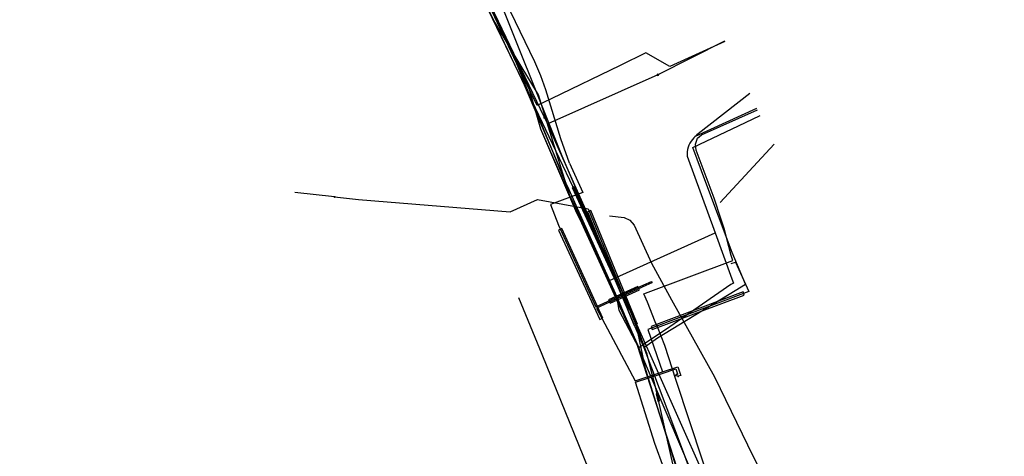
# Model space of a CAD drawing. Header units: metres. Extents: x 110434 to 154968, y 389493 to 3894488.
# Tile 6 of 10: x 111094 to 111204, y 426696 to 426744. Entities that reach past the tile are written whole.
import ezdxf
from ezdxf.lldxf.tags import DXFTag

# ---------------------------------------------------------------- set-up
doc = ezdxf.new("R2010")
doc.units = ezdxf.units.M
doc.header["$LTSCALE"] = 0.5
for name, color, linetype in [('B-WE-KL-DATA_BT NEDERLAND NV-G', 90, 'KL-DATA-N'), ('B-WE-KL-DATA_DUCT_ZIGGO BV-G', 90, 'Continuous'), ('B-WE-KL-DATA_EUROFIBER NEDERLAND BV-G', 90, 'KL-DATA-N'), ('B-WE-KL-DATA_GEBROEDERS VAN DER DONK BV SBD-G', 90, 'KL-DATA-N'), ('B-WE-KL-DATA_HULPSTUK_KPN BV-S', 90, 'Continuous'), ('B-WE-KL-DATA_KABELBED_KPN BV-G', 90, 'Continuous'), ('B-WE-KL-DATA_KABELBED_ZIGGO BV-G', 90, 'Continuous'), ('B-WE-KL-DATA_MANTELBUIS_PVC_1.1_KPN BV-G', 90, 'Continuous'), ('B-WE-KL-DATA_MANTELBUIS_PVC_1_KPN BV-G', 90, 'Continuous'), ('B-WE-KL-DATA_MANTELBUIS_ZIGGO BV-G', 90, 'Continuous'), ('B-WE-KL-ET_LS_400 V_STEDIN BV NETBEHEER BV-G', 190, 'KL-LS-N'), ('B-WE-KL-ET_LS_HULPSTUK_STEDIN BV NETBEHEER BV-S', 190, 'Continuous'), ('B-WE-KL-ET_LS_MANTELBUIS_PVC_160_STEDIN BV NETBEHEER BV-G', 190, 'Continuous'), ('B-WE-KL-ET_LS_MANTELBUIS_PVC_STEDIN BV NETBEHEER BV-G', 190, 'Continuous'), ('B-WE-KL-ET_LS_MANTELBUIS_STEDIN BV NETBEHEER BV-G', 190, 'Continuous'), ('B-WE-KL-ET_MS_13 KV_STEDIN BV NETBEHEER BV-G', 130, 'KL-MS-N'), ('B-WE-KL-ET_MS_HULPSTUK_STEDIN BV NETBEHEER BV-S', 130, 'Continuous'), ('B-WE-KL-ET_MS_MANTELBUIS_PVC_160_STEDIN BV NETBEHEER BV-G', 130, 'Continuous'), ('B-WE-KL-ET_MS_MANTELBUIS_PVC_STEDIN BV NETBEHEER BV-G', 130, 'Continuous'), ('B-WE-KL-ET_MS_MANTELBUIS_STEDIN BV NETBEHEER BV-G', 130, 'Continuous'), ('B-WE-KL-GAS_LD_MANTELBUIS_PVC_200_STEDIN BV NETBEHEER BV-G', 50, 'Continuous'), ('B-WE-KL-GAS_LD_PVC_160_0.1 BAR_STEDIN BV NETBEHEER BV-G', 50, 'KL-GAS-LD-N'), ('B-WE-KL-GAS_LD_PVC_200_0.1 BAR_STEDIN BV NETBEHEER BV-G', 50, 'KL-GAS-LD-N'), ('B-WE-KL-WATER_HULPSTUK_OASEN NV-S', 170, 'Continuous'), ('B-WE-KL-WATER_PVC_160_OASEN NV-G', 170, 'KL-WATER-N'), ('B-WE-KL-WATER_PVC_200_OASEN NV-G', 170, 'KL-WATER-N')]:
    doc.layers.add(name, color=color, linetype=linetype)
doc.styles.add('NLCS-ISO', font='NLCS-ISO.ttf')
doc.styles.get("Standard").update_dxf_attribs({"font": 'isocp.shx', "height": 2.5})
tags = doc.linetypes.add('KL-DATA-N', pattern='A,4,-1,[101,NLCS.SHX,S=0.5,R=0,X=0,Y=0],-1,4,-1,["D",Standard,S=1,R=0,X=-0.25,Y=-0.5],-1.5', length=12.5).pattern_tags.tags
tags[18] = DXFTag(74, 10)
tags = doc.linetypes.add('KL-GAS-LD-N', pattern='A,4,-1,[69,NLCS.SHX,S=0.5,R=0,X=0,Y=0],-1,4,-1,["L",Standard,S=1,R=0,X=0.25,Y=-0.5],-2', length=13).pattern_tags.tags
tags[18] = DXFTag(74, 10)
tags = doc.linetypes.add('KL-LS-N', pattern='A,4,-1,[103,NLCS.SHX,S=0.75,R=0,X=0,Y=0],-1,4,-1,["L",Standard,S=1,R=0,X=0,Y=-0.5],-2', length=13).pattern_tags.tags
tags[18] = DXFTag(74, 10)
tags = doc.linetypes.add('KL-MS-N', pattern='A,4,-1,[103,NLCS.SHX,S=0.75,R=0,X=0,Y=0],-1,4,-1,["M",Standard,S=1,R=0,X=0,Y=-0.5],-2', length=13).pattern_tags.tags
tags[18] = DXFTag(74, 10)
doc.linetypes.add('KL-WATER-N', pattern='A,7,-0.5,[168,NLCS.SHX,S=0.75,R=0,X=0.75,Y=0],-2', length=9.5)

# ---------------------------------------------------------------- blocks, each defined once
blk = doc.blocks.new('SKL-WTB_HULP_MOF-SO')
at = {"linetype": 'ByBlock', "lineweight": 18}
h = blk.add_hatch(color=0, dxfattribs=at)
h.dxf.hatch_style = 1
h.paths.add_polyline_path([(-0.5625, 0, 1), (0.5625, 0, 1)])
at = {"color": 0, "linetype": 'ByBlock', "lineweight": 18}
blk.add_circle((0, 0), 0.5625, dxfattribs=at)
at = {"color": 0, "linetype": 'ByBlock', "lineweight": 18, "style": 'NLCS-ISO', "flags": 1}
for tag, p in [('TYPE', (1.5, 0)), ('OMSCHRIJVING', (1.5, -3)), ('LABEL', (1.5, -1.5))]:
    blk.add_attdef(tag, p, '', height=1, dxfattribs=at)
blk = doc.blocks.new('SKL-WTB_HULP_AFSLUITER-SO')
at = {"color": 0, "linetype": 'ByBlock', "lineweight": 18}
blk.add_lwpolyline([(0, 0.8), (0, -0.8)], dxfattribs=at)
blk.add_circle((0, 0), 1, dxfattribs=at)
at = {"color": 0, "linetype": 'ByBlock', "lineweight": 18, "style": 'NLCS-ISO', "flags": 1}
for tag, p in [('TYPE', (1.5, 0)), ('LABEL', (1.5, -1.5)), ('OMSCHRIJVING', (1.5, -3))]:
    blk.add_attdef(tag, p, '', height=1, dxfattribs=at)
blk = doc.blocks.new('SKL-WTB_HULP_OVERIG-SO')
at = {"color": 0, "linetype": 'ByBlock', "lineweight": 18}
for points in [[(-0.1, 0.1), (0.1, -0.1)], [(0.1, 0.1), (-0.1, -0.1)]]:
    blk.add_lwpolyline(points, dxfattribs=at)
at = {"color": 0, "linetype": 'ByBlock', "lineweight": 18, "style": 'NLCS-ISO', "flags": 1}
for tag, p in [('TYPE', (1.5, 0)), ('LABEL', (1.5, -1.5)), ('OMSCHRIJVING', (1.5, -3))]:
    blk.add_attdef(tag, p, '', height=1, dxfattribs=at)

msp = doc.modelspace()

# ---------------------------------------------------------------- linework, layer by layer
at = {"layer": 'B-WE-KL-DATA_BT NEDERLAND NV-G', "flags": 128}
for points in [[(111111.76, 426797.76), (111113.62, 426797.67), (111115.11, 426797.07), (111123.48, 426790.51), (111127.19, 426785.97), (111131.94, 426777.31), (111139.62, 426760.82), (111150.68, 426737.04), (111152.07, 426732.25), (111156.46, 426722.13), (111158.97, 426716.68), (111162.9, 426708.07), (111166.84, 426695.79), (111167.67, 426693.31), (111170.67, 426686.85), (111170.09, 426685.27), (111172.34, 426680.54), (111176.69, 426670.99), (111177.38, 426669.77), (111178.95, 426667.26), (111183.89, 426659.32), (111184.61, 426658.16), (111185.03, 426657.38), (111189.96, 426646.64), (111193.91, 426638.13), (111196.44, 426632.73), (111198.71, 426627.88), (111200.18, 426625.08), (111202.89, 426620.73), (111204.69, 426618.11), (111206.83, 426615.47), (111208.25, 426613.97), (111210.87, 426611.29), (111213.91, 426608.52), (111221.04, 426602.79), (111234.63, 426592.19)], [(111111.76, 426797.76), (111113.62, 426797.67), (111115.11, 426797.07), (111123.48, 426790.51), (111127.19, 426785.97), (111131.95, 426777.31), (111139.62, 426760.82), (111150.68, 426737.04), (111152.07, 426732.25), (111156.46, 426722.13), (111158.97, 426716.68), (111162.9, 426708.07), (111166.84, 426695.79), (111167.67, 426693.31), (111170.67, 426686.85), (111170.09, 426685.27), (111172.34, 426680.54), (111176.69, 426670.99), (111177.38, 426669.77), (111178.95, 426667.26), (111183.89, 426659.32), (111184.61, 426658.16), (111185.03, 426657.38), (111189.96, 426646.64), (111193.91, 426638.13), (111196.44, 426632.73), (111198.71, 426627.88), (111200.18, 426625.08), (111202.89, 426620.73), (111204.69, 426618.11), (111206.83, 426615.47), (111208.25, 426613.97), (111210.87, 426611.29), (111213.91, 426608.52), (111221.04, 426602.79), (111234.63, 426592.19), (111246.1, 426583.5), (111252.3, 426579.6), (111258.8, 426575.8), (111262.4, 426573.4), (111275.1, 426563.2), (111283.8, 426556.1), (111296, 426546.3), (111301.3, 426541.8), (111304.1, 426538.6), (111307.8, 426535.3), (111312.3, 426533), (111332.6, 426517), (111353.9, 426491.7), (111353.8, 426489.8), (111354.2, 426489.1), (111355.3, 426489.3), (111382.2, 426520), (111383.7, 426521.3), (111391.12, 426530.65)]]:
    msp.add_lwpolyline(points, dxfattribs=at)
at = {"layer": 'B-WE-KL-DATA_DUCT_ZIGGO BV-G', "flags": 128}
for points in [[(111153.28, 426735.62), (111151.72, 426734.86), (111149.1, 426740.22), (111144.5, 426750), (111131.85, 426777.19), (111128.57, 426782.67), (111127.02, 426785.95), (111126.31, 426787.04), (111124.96, 426788.7), (111124, 426789.77), (111121.67, 426792.03), (111118.59, 426794.57), (111117.3, 426795.49), (111115.54, 426796.57), (111113.75, 426797.5), (111110.93, 426798.54), (111110.09, 426798.73), (111099.11, 426799.94), (111092.97, 426800.94)], [(111172.69, 426742.02), (111166.54, 426739.21), (111163.88, 426740.76), (111160.98, 426739.35)], [(111160.98, 426739.35), (111153.28, 426735.62)], [(111160.98, 426739.35), (111153.28, 426735.62)]]:
    msp.add_lwpolyline(points, dxfattribs=at)
at = {"layer": 'B-WE-KL-DATA_EUROFIBER NEDERLAND BV-G', "flags": 128}
for points in [[(110600.04, 426851.72), (110600.8, 426853.9), (110601, 426854.3), (110601.2, 426854.6), (110601.4, 426855), (110601.7, 426855.3), (110601.9, 426855.6), (110602.2, 426855.9), (110602.5, 426856.3), (110602.7, 426856.5), (110603, 426856.8), (110603.3, 426857.1), (110603.6, 426857.4), (110604, 426857.6), (110604.3, 426857.9), (110604.6, 426858.1), (110605, 426858.3), (110605.3, 426858.5), (110605.7, 426858.7), (110606.1, 426858.9), (110606.4, 426859.1), (110606.8, 426859.2), (110607.2, 426859.4), (110607.6, 426859.5), (110608, 426859.6), (110608.4, 426859.7), (110608.8, 426859.8), (110609.2, 426859.9), (110609.6, 426860), (110610, 426860.1), (110610.5, 426860.1), (110610.9, 426860.2), (110611.3, 426860.2), (110611.7, 426860.3), (110612.2, 426860.3), (110612.6, 426860.3), (110613, 426860.2), (110613.4, 426860.2), (110613.9, 426860.2), (110614.3, 426860.1), (110614.7, 426860), (110615.1, 426859.9), (110615.5, 426859.8), (110615.9, 426859.7), (110616.3, 426859.6), (110616.7, 426859.4), (110617.1, 426859.3), (110617.5, 426859.1), (110617.9, 426858.9), (110618.3, 426858.7), (110618.6, 426858.5), (110641.9, 426842.5), (110660.8, 426827.9), (110664.7, 426824.8), (110666.9, 426822.6), (110705.8, 426791.2), (110706.8, 426790.3), (110707.8, 426789.4), (110708.8, 426788.6), (110709.8, 426787.7), (110710.8, 426786.9), (110711.9, 426786.1), (110713, 426785.3), (110714.1, 426784.5), (110715.2, 426783.8), (110716.3, 426783.1), (110717.5, 426782.4), (110718.6, 426781.7), (110719.8, 426781.1), (110721, 426780.5), (110722.2, 426779.9), (110723.4, 426779.3), (110724.6, 426778.8), (110725.8, 426778.3), (110727.1, 426777.8), (110728.3, 426777.3), (110729.6, 426776.9), (110730.9, 426776.4), (110732.1, 426776.1), (110733.4, 426775.7), (110734.7, 426775.4), (110736, 426775.1), (110737.3, 426774.8), (110738.6, 426774.5), (110739.9, 426774.3), (110772.7, 426770.8), (110922.9, 426753.3), (110940.7, 426762.4), (110961.5, 426806.2), (110975.7, 426812.8), (111108.93, 426798.94), (111110.65, 426798.45), (111112.07, 426798.25), (111115.11, 426797.07), (111123.48, 426790.51), (111127.19, 426785.97), (111131.94, 426777.31), (111139.62, 426760.82), (111150.68, 426737.04), (111152.07, 426732.25), (111156.46, 426722.13), (111158.97, 426716.68), (111162.9, 426708.1), (111167.67, 426693.31), (111170.67, 426686.85), (111170.09, 426685.27), (111172.34, 426680.54), (111176.69, 426670.99), (111177.37, 426669.78), (111179.87, 426665.77), (111183.89, 426659.32), (111184.61, 426658.16), (111185.03, 426657.38), (111189.96, 426646.64), (111193.9, 426638.15), (111196.44, 426632.73), (111198.71, 426627.88), (111200.18, 426625.08), (111202.89, 426620.73), (111204.7, 426618.1), (111206.83, 426615.47), (111210.87, 426611.29), (111213.91, 426608.52), (111221.04, 426602.79), (111234.63, 426592.19)], [(110600.04, 426851.72), (110600.8, 426853.9), (110601.4, 426855), (110602.5, 426856.3), (110603.6, 426857.4), (110604, 426857.6), (110604.3, 426857.9), (110606.4, 426859.1), (110606.8, 426859.2), (110607.2, 426859.4), (110610, 426860.1), (110610.5, 426860.1), (110610.9, 426860.2), (110611.3, 426860.2), (110611.7, 426860.3), (110612.6, 426860.3), (110613, 426860.2), (110613.9, 426860.2), (110616.3, 426859.6), (110616.7, 426859.4), (110617.1, 426859.3), (110618.3, 426858.7), (110641.9, 426842.5), (110660.8, 426827.9), (110664.7, 426824.8), (110666.9, 426822.6), (110705.8, 426791.2), (110709.8, 426787.7), (110714.1, 426784.5), (110718.6, 426781.7), (110723.4, 426779.3), (110728.3, 426777.3), (110730.9, 426776.4), (110733.4, 426775.7), (110739.9, 426774.3), (110772.7, 426770.8), (110922.9, 426753.3), (110940.7, 426762.4), (110956.1, 426796.4), (110967.9, 426811), (110995.62, 426811.29), (111071.45, 426803.34), (111108.93, 426798.94), (111110.65, 426798.45), (111112.07, 426798.25), (111115.11, 426797.07), (111123.48, 426790.51), (111127.2, 426786), (111131.94, 426777.31), (111139.62, 426760.82), (111150.68, 426737.04), (111152.07, 426732.25), (111156.46, 426722.13), (111162.9, 426708.1), (111167.67, 426693.31), (111170.67, 426686.85), (111170.09, 426685.27), (111172.34, 426680.54), (111176.69, 426670.99), (111177.37, 426669.78), (111179.87, 426665.77), (111184.61, 426658.16), (111185.03, 426657.38), (111193.9, 426638.15), (111196.44, 426632.73), (111198.71, 426627.88), (111200.18, 426625.08), (111202.89, 426620.73), (111204.69, 426618.11), (111206.83, 426615.47), (111210.87, 426611.29), (111213.91, 426608.52), (111221.04, 426602.79), (111234.63, 426592.19)], [(110600.04, 426851.72), (110600.8, 426853.9), (110601, 426854.3), (110601.2, 426854.6), (110601.4, 426855), (110601.7, 426855.3), (110601.9, 426855.6), (110602.2, 426855.9), (110602.5, 426856.3), (110602.7, 426856.5), (110603, 426856.8), (110603.3, 426857.1), (110603.6, 426857.4), (110604, 426857.6), (110604.3, 426857.9), (110604.6, 426858.1), (110605, 426858.3), (110605.3, 426858.5), (110605.7, 426858.7), (110606.1, 426858.9), (110606.4, 426859.1), (110606.8, 426859.2), (110607.2, 426859.4), (110607.6, 426859.5), (110608, 426859.6), (110608.4, 426859.7), (110608.8, 426859.8), (110609.2, 426859.9), (110609.6, 426860), (110610, 426860.1), (110610.5, 426860.1), (110610.9, 426860.2), (110611.3, 426860.2), (110611.7, 426860.3), (110612.2, 426860.3), (110612.6, 426860.3), (110613, 426860.2), (110613.4, 426860.2), (110613.9, 426860.2), (110614.3, 426860.1), (110614.7, 426860), (110615.1, 426859.9), (110615.5, 426859.8), (110615.9, 426859.7), (110616.3, 426859.6), (110616.7, 426859.4), (110617.1, 426859.3), (110617.5, 426859.1), (110617.9, 426858.9), (110618.3, 426858.7), (110618.6, 426858.5), (110641.9, 426842.5), (110660.8, 426827.9), (110664.7, 426824.8), (110666.9, 426822.6), (110705.8, 426791.2), (110706.8, 426790.3), (110707.8, 426789.4), (110708.8, 426788.6), (110709.8, 426787.7), (110710.8, 426786.9), (110711.9, 426786.1), (110713, 426785.3), (110714.1, 426784.5), (110715.2, 426783.8), (110716.3, 426783.1), (110717.5, 426782.4), (110718.6, 426781.7), (110719.8, 426781.1), (110721, 426780.5), (110722.2, 426779.9), (110723.4, 426779.3), (110724.6, 426778.8), (110725.8, 426778.3), (110727.1, 426777.8), (110728.3, 426777.3), (110729.6, 426776.9), (110730.9, 426776.4), (110732.1, 426776.1), (110733.4, 426775.7), (110734.7, 426775.4), (110736, 426775.1), (110737.3, 426774.8), (110738.6, 426774.5), (110739.9, 426774.3), (110772.7, 426770.8), (110922.9, 426753.3), (110940.7, 426762.4), (110961.5, 426806.2), (110975.7, 426812.8), (111108.93, 426798.94), (111110.65, 426798.45), (111112.07, 426798.25), (111115.11, 426797.07), (111123.48, 426790.51), (111127.19, 426785.97), (111131.94, 426777.31), (111139.62, 426760.82), (111150.68, 426737.04), (111152.07, 426732.25), (111156.46, 426722.13), (111158.97, 426716.68), (111162.9, 426708.1), (111167.67, 426693.31), (111170.67, 426686.85), (111170.09, 426685.27), (111172.34, 426680.54), (111176.69, 426670.99), (111177.37, 426669.78), (111179.87, 426665.77), (111183.89, 426659.32), (111184.61, 426658.16), (111185.03, 426657.38), (111189.96, 426646.64), (111193.9, 426638.15), (111196.44, 426632.73), (111198.71, 426627.88), (111200.18, 426625.08), (111202.89, 426620.73), (111204.7, 426618.1), (111206.83, 426615.47), (111210.87, 426611.29), (111213.91, 426608.52), (111221.04, 426602.79), (111234.63, 426592.19)], [(111110.65, 426798.45), (111112.07, 426798.25), (111115.11, 426797.07), (111123.48, 426790.51), (111127.19, 426785.97), (111131.94, 426777.31), (111150.68, 426737.04), (111152.07, 426732.25), (111156.46, 426722.13), (111162.9, 426708.1), (111167.67, 426693.31), (111170.67, 426686.85), (111170.09, 426685.27), (111172.34, 426680.54), (111176.69, 426670.99), (111177.37, 426669.78), (111185.03, 426657.38), (111198.71, 426627.88), (111200.18, 426625.08), (111202.89, 426620.73), (111204.69, 426618.11), (111206.83, 426615.47), (111210.87, 426611.29), (111213.91, 426608.52), (111221.04, 426602.79), (111234.63, 426592.19)], [(111110.65, 426798.45), (111112.07, 426798.25), (111115.11, 426797.07), (111123.48, 426790.51), (111127.19, 426785.97), (111131.94, 426777.31), (111139.62, 426760.82), (111150.68, 426737.04), (111152.07, 426732.25), (111156.46, 426722.13), (111158.97, 426716.68), (111162.9, 426708.1), (111167.67, 426693.31), (111170.67, 426686.85), (111170.09, 426685.27), (111172.34, 426680.54), (111176.69, 426670.99), (111177.37, 426669.78), (111179.87, 426665.77), (111183.89, 426659.32), (111184.61, 426658.16), (111185.03, 426657.38), (111189.96, 426646.64), (111193.9, 426638.15), (111196.44, 426632.73), (111198.71, 426627.88), (111200.18, 426625.08), (111202.89, 426620.73), (111204.69, 426618.11), (111206.83, 426615.47), (111210.87, 426611.29), (111213.91, 426608.52), (111221.04, 426602.79), (111234.63, 426592.19)]]:
    msp.add_lwpolyline(points, dxfattribs=at)
at = {"layer": 'B-WE-KL-DATA_GEBROEDERS VAN DER DONK BV SBD-G', "flags": 128}
msp.add_lwpolyline([(110600.03, 426851.74), (110600.78, 426853.92), (110600.98, 426854.29), (110601.2, 426854.63), (110601.43, 426854.97), (110601.91, 426855.63), (110602.46, 426856.25), (110602.74, 426856.55), (110603.02, 426856.83), (110603.65, 426857.37), (110603.96, 426857.62), (110604.29, 426857.86), (110604.63, 426858.09), (110604.97, 426858.31), (110605.33, 426858.51), (110605.69, 426858.71), (110606.06, 426858.89), (110606.43, 426859.05), (110606.82, 426859.21), (110607.19, 426859.35), (110607.58, 426859.48), (110607.97, 426859.58), (110608.37, 426859.69), (110608.78, 426859.78), (110609.22, 426859.89), (110609.63, 426859.99), (110610.05, 426860.07), (110610.47, 426860.13), (110610.9, 426860.19), (110611.32, 426860.23), (110611.74, 426860.25), (110612.16, 426860.26), (110612.59, 426860.26), (110613.01, 426860.24), (110613.44, 426860.2), (110613.87, 426860.15), (110614.29, 426860.1), (110614.7, 426860.02), (110615.54, 426859.82), (110616.35, 426859.57), (110617.15, 426859.26), (110617.53, 426859.09), (110617.91, 426858.9), (110618.29, 426858.7), (110618.64, 426858.5), (110641.87, 426842.52), (110660.84, 426827.9), (110664.73, 426824.76), (110666.87, 426822.64), (110705.79, 426791.25), (110707.99, 426789.23), (110713.63, 426784.85), (110719.72, 426781.12), (110726.2, 426778.1), (110732.97, 426775.82), (110739.95, 426774.31), (110772.71, 426770.85), (110777.69, 426770.31), (110827.02, 426765.11), (110916.51, 426755.59), (110922.91, 426753.22), (110940.73, 426762.41), (110940.65, 426767.63), (110952.2, 426790.37), (110956.1, 426796.37), (110959.39, 426803.18), (110960.26, 426804.55), (110962.83, 426807.52), (110965.94, 426809.91), (110969.47, 426811.61), (110973.28, 426812.57), (110977.19, 426812.74), (110992.04, 426811.86), (111041.79, 426806.62), (111091.51, 426801.39), (111098.94, 426800.08), (111110.85, 426798.73), (111115.11, 426797.07), (111123.48, 426790.51), (111127.19, 426785.97), (111131.95, 426777.31), (111150.68, 426737.04), (111152.07, 426732.25), (111156.12, 426722.87), (111156.46, 426722.13), (111159, 426716.69), (111161.16, 426711.91), (111162.9, 426708.07), (111166.84, 426695.79), (111167.67, 426693.31), (111170.67, 426686.85), (111170.09, 426685.27), (111172.34, 426680.54), (111176.69, 426670.99), (111177.38, 426669.77), (111178.95, 426667.26), (111183.89, 426659.32), (111184.61, 426658.16), (111185.03, 426657.38), (111189.96, 426646.64), (111193.91, 426638.13), (111196.44, 426632.73), (111198.71, 426627.88), (111199.73, 426625.93), (111200.61, 426622.69)], dxfattribs=at)
at = {"layer": 'B-WE-KL-DATA_KABELBED_KPN BV-G', "flags": 128}
for points in [[(111126.54, 426786.59), (111126.56, 426786.57), (111126.64, 426786.47), (111127.49, 426784.93), (111130.2, 426779.89), (111144.68, 426748.77), (111144.68, 426748.77), (111150.14, 426737.44), (111153.86, 426728.71), (111154.93, 426726.18), (111154.93, 426726.18), (111155.11, 426725.79)], [(111160.64, 426713.41), (111160.59, 426713.51), (111160.59, 426713.51), (111160.59, 426713.51), (111159.82, 426715.19), (111159.77, 426715.28), (111155.86, 426723.77), (111155.34, 426724.87), (111155.05, 426725.79), (111154.93, 426726.18), (111154.93, 426726.18), (111151.85, 426736.05), (111148.72, 426741.24), (111146.84, 426744.35), (111144.68, 426748.77)], [(111155.05, 426725.79), (111153.86, 426728.71), (111148.72, 426741.24)], [(111175.49, 426736.2), (111169.71, 426731.68), (111169.57, 426731.58), (111169.44, 426731.47)], [(111169.37, 426731.42), (111169.41, 426731.44), (111176.28, 426734.56)], [(111169.44, 426731.47), (111169.41, 426731.44), (111169.23, 426731.26), (111169.07, 426731.07), (111168.92, 426730.86), (111168.79, 426730.65), (111168.69, 426730.42), (111168.6, 426730.18), (111168.54, 426729.94), (111168.49, 426729.69), (111168.47, 426729.44), (111168.47, 426729.19), (111171.6, 426720.63)], [(111155.11, 426725.79), (111159.8, 426715.29), (111160.58, 426713.53)], [(111160.64, 426713.41), (111155.86, 426723.77), (111155.34, 426724.87), (111155.34, 426724.87)], [(111159.82, 426715.19), (111159.77, 426715.28), (111159.8, 426715.29), (111171.6, 426720.62)], [(111171.6, 426720.63), (111171.6, 426720.62), (111173.47, 426715.49), (111173.66, 426714.98), (111173.37, 426714.85), (111166.55, 426710.1), (111163.7, 426708.19), (111163.07, 426707.74), (111163.07, 426707.73)], [(111160.64, 426713.41), (111160.59, 426713.51), (111160.59, 426713.51), (111160.59, 426713.51), (111159.82, 426715.19)], [(111173.37, 426714.85), (111166.55, 426710.1), (111164.51, 426708.73)], [(111160.58, 426713.53), (111160.59, 426713.51), (111160.59, 426713.51), (111160.59, 426713.51), (111160.83, 426711.98), (111163.07, 426707.73), (111167.61, 426693.17), (111168.29, 426691.43), (111170.74, 426686.01), (111176.47, 426674.12), (111177.63, 426671.18), (111180.7, 426666.33), (111185.09, 426659.38), (111188.13, 426653.19), (111194.14, 426639.7)], [(111160.64, 426713.4), (111161.56, 426711.27), (111163.07, 426707.74), (111163.07, 426707.73)], [(111187.19, 426651.36), (111186.59, 426652.47), (111185.56, 426654.91), (111180.7, 426666.33), (111167.89, 426696.45), (111167.88, 426696.47), (111163.07, 426707.73)]]:
    msp.add_lwpolyline(points, dxfattribs=at)
at = {"layer": 'B-WE-KL-DATA_KABELBED_ZIGGO BV-G', "flags": 128}
for points in [[(111153.28, 426735.62), (111151.72, 426734.86), (111149.1, 426740.22), (111144.5, 426750), (111131.85, 426777.19), (111128.57, 426782.67), (111127.02, 426785.95), (111126.31, 426787.04), (111124.96, 426788.7), (111124, 426789.77), (111121.67, 426792.03), (111118.59, 426794.57), (111117.3, 426795.49), (111115.54, 426796.57), (111113.75, 426797.5), (111110.93, 426798.54), (111110.09, 426798.73), (111099.11, 426799.94), (111092.97, 426800.94)], [(111172.69, 426742.02), (111166.54, 426739.21), (111163.88, 426740.76), (111160.98, 426739.35)], [(111160.98, 426739.35), (111153.28, 426735.62)]]:
    msp.add_lwpolyline(points, dxfattribs=at)
at = {"layer": 'B-WE-KL-DATA_MANTELBUIS_PVC_1.1_KPN BV-G', "flags": 128}
msp.add_lwpolyline([(111160.64, 426713.41), (111155.86, 426723.77), (111155.34, 426724.87), (111155.34, 426724.87)], dxfattribs=at)
msp.add_lwpolyline([(111160.64, 426713.41), (111155.86, 426723.77), (111155.34, 426724.87), (111155.34, 426724.87)], dxfattribs=at)
msp.add_lwpolyline([(111160.64, 426713.41), (111155.86, 426723.77), (111155.34, 426724.87), (111155.34, 426724.87)], dxfattribs=at)
at = {"layer": 'B-WE-KL-DATA_MANTELBUIS_PVC_1_KPN BV-G', "flags": 128}
for points in [[(111160.64, 426713.41), (111155.86, 426723.77), (111155.34, 426724.87), (111155.34, 426724.87)], [(111173.37, 426714.85), (111166.55, 426710.1), (111164.51, 426708.73)], [(111173.37, 426714.85), (111166.55, 426710.1), (111164.51, 426708.73)], [(111173.37, 426714.85), (111166.55, 426710.1), (111164.51, 426708.73)]]:
    msp.add_lwpolyline(points, dxfattribs=at)
at = {"layer": 'B-WE-KL-DATA_MANTELBUIS_ZIGGO BV-G', "flags": 128}
msp.add_lwpolyline([(111160.98, 426739.35), (111153.28, 426735.62)], dxfattribs=at)
at = {"layer": 'B-WE-KL-ET_LS_400 V_STEDIN BV NETBEHEER BV-G', "flags": 128}
for points in [[(111155.34, 426728.4), (111154.36, 426731.12), (111152.68, 426736.6), (111152.11, 426738.19), (111151.46, 426739.74), (111146.57, 426749.87), (111144.7, 426753.75), (111134.48, 426774.91), (111133.5, 426776.75), (111131.35, 426780.46), (111129.65, 426783.56), (111125.3, 426791.14), (111121.86, 426795.72), (111120.28, 426797.25), (111118.95, 426798.08), (111117.53, 426798.74), (111097.29, 426801.08), (111094.02, 426801.73), (111070.2, 426804.25), (111043.18, 426807.04), (111035.07, 426807.88), (111017.76, 426809.7), (111017.63, 426809.71), (111017.26, 426809.71)], [(111174.04, 426690.58), (111172.57, 426689.84), (111171.71, 426691.7), (111170.76, 426693.72), (111170.49, 426694.35), (111170.24, 426695.09), (111167.27, 426704.12), (111165.97, 426708.02), (111165.15, 426710.12), (111164.9, 426710.65), (111164.04, 426712.87), (111163.62, 426713.8), (111163.81, 426713.87), (111173.58, 426717.54), (111173.39, 426718.08), (111172.61, 426721.12), (111172.28, 426722.12), (111171.51, 426724.48), (111169.49, 426729.88), (111169.41, 426730.54), (111169.63, 426731.19), (111170.08, 426731.56), (111176.36, 426734.39)], [(111172.18, 426724.01), (111178.22, 426730.52)], [(111155.34, 426728.4), (111156.83, 426725.14), (111153.2, 426723.78), (111154.08, 426721.47), (111158.27, 426712.33), (111163.64, 426714.79), (111164.5, 426715.17), (111164.53, 426715.1)], [(111173.41, 426717.18), (111173.88, 426717.35), (111175.39, 426714.05), (111164.1, 426709.82), (111165.74, 426705.07)], [(111164.53, 426715.1), (111164.55, 426715.03), (111163.87, 426714.73), (111158.33, 426712.19), (111162.66, 426704.05), (111165.26, 426704.91), (111165.74, 426705.07), (111167.46, 426705.64), (111167.68, 426704.95), (111167.78, 426704.66), (111167.49, 426704.57)], [(111177.61, 426685.73), (111176.5, 426685.28), (111171.1, 426682.71), (111166.9, 426691.54), (111164.85, 426697.04), (111162.71, 426703.91), (111165.59, 426704.86), (111167.21, 426705.4), (111167.39, 426704.84)], [(111167.39, 426704.84), (111167.16, 426704.62)], [(111167.49, 426704.57), (111167.16, 426704.62)]]:
    msp.add_lwpolyline(points, dxfattribs=at)
at = {"layer": 'B-WE-KL-ET_LS_MANTELBUIS_PVC_160_STEDIN BV NETBEHEER BV-G', "flags": 128}
msp.add_lwpolyline([(111162.11, 426712.17), (111155.81, 426725.78), (111155.63, 426725.7), (111161.93, 426712.09), (111162.11, 426712.17)], dxfattribs=at)
at = {"layer": 'B-WE-KL-ET_LS_MANTELBUIS_PVC_STEDIN BV NETBEHEER BV-G', "flags": 128}
for points in [[(111157.32, 426722.97), (111162.46, 426710.51), (111162.56, 426710.25), (111162.93, 426710.4), (111162.83, 426710.66), (111157.7, 426723.13), (111157.32, 426722.97)], [(111164.58, 426709.79), (111174.88, 426713.65), (111174.74, 426714.02), (111164.44, 426710.16), (111164.58, 426709.79)]]:
    msp.add_lwpolyline(points, dxfattribs=at)
at = {"layer": 'B-WE-KL-ET_LS_MANTELBUIS_STEDIN BV NETBEHEER BV-G', "flags": 128}
for points in [[(111154.1, 426720.93), (111158.7, 426710.91), (111159.06, 426711.08), (111154.47, 426721.1), (111154.1, 426720.93)], [(111159.86, 426712.76), (111163.14, 426714.26), (111162.97, 426714.63), (111159.7, 426713.12), (111159.86, 426712.76)], [(111165.38, 426701.84), (111165.2, 426702.65), (111165.01, 426702.6), (111165.19, 426701.79), (111165.38, 426701.84)]]:
    msp.add_lwpolyline(points, dxfattribs=at)
at = {"layer": 'B-WE-KL-ET_MS_13 KV_STEDIN BV NETBEHEER BV-G', "flags": 128}
for points in [[(111164.39, 426705.52), (111164, 426707.06), (111162.11, 426712.17), (111155.72, 426725.74), (111149.63, 426738.54), (111141.08, 426756.49), (111134.91, 426769.56), (111128.2, 426782.69), (111125.53, 426786.91), (111122.66, 426790.58), (111119.45, 426793.55), (111115.54, 426796.03), (111112.94, 426797.24), (111109.05, 426798.48), (111095.13, 426800.3), (111075, 426802.58), (111052.42, 426804.78), (111023.99, 426807.39), (111005.49, 426809.7), (110989.14, 426811.38), (110979.07, 426812.43), (110977.04, 426812.49), (110976.59, 426812.49), (110976.17, 426812.44), (110975.93, 426812.34), (110975.8, 426812.25), (110971.94, 426793.65), (110972, 426793.42), (110972.56, 426792.81), (110973.5, 426792.02), (110974.78, 426790.92), (110975.04, 426790.55), (110975.23, 426790.03), (110975.27, 426789.48), (110975.41, 426784.11), (110975.53, 426782.82), (110975.96, 426782.09), (110977.17, 426780.92), (110977.43, 426780.63), (110977.52, 426780.2), (110977.55, 426779.46), (110977.7, 426775.83), (110977.69, 426775.54), (110977.64, 426775.36), (110977.48, 426775.24), (110977.33, 426775.2), (110977.1, 426775.19), (110973.81, 426775.35), (110973.73, 426775.36)], [(111129.04, 426724.64), (111124.6, 426725.14)], [(111129.04, 426724.64), (111131.72, 426724.33), (111148.67, 426722.97), (111151.74, 426724.35), (111157.41, 426723.3), (111162.64, 426710.58), (111162.77, 426710.25), (111163.83, 426705.27)], [(111159.8, 426722.51), (111161.43, 426722.32), (111162.09, 426722.04), (111162.54, 426721.46), (111164.49, 426717.23), (111166.72, 426713.14), (111171.56, 426704.5), (111175.87, 426695.59), (111183.73, 426680.3), (111188.73, 426670.75), (111196.75, 426655.05), (111203.12, 426641.8), (111205.39, 426637.12), (111208.89, 426630.74), (111212.18, 426624.26), (111215.37, 426618.35), (111218.75, 426612.53), (111220.13, 426610.36), (111221.7, 426608.31)], [(111200.68, 426628.34), (111200.33, 426628.8), (111193.67, 426641.91), (111189.94, 426649.25), (111186.7, 426655.47), (111184.29, 426658.86), (111182.61, 426661.59), (111181.34, 426664.07), (111177.2, 426672.3), (111167.54, 426691.81), (111164.93, 426703.39), (111164.39, 426705.52)]]:
    msp.add_lwpolyline(points, dxfattribs=at)
at = {"layer": 'B-WE-KL-ET_MS_MANTELBUIS_PVC_160_STEDIN BV NETBEHEER BV-G', "flags": 128}
msp.add_lwpolyline([(111162.11, 426712.17), (111155.81, 426725.78), (111155.63, 426725.7), (111161.93, 426712.09), (111162.11, 426712.17)], dxfattribs=at)
at = {"layer": 'B-WE-KL-ET_MS_MANTELBUIS_PVC_STEDIN BV NETBEHEER BV-G', "flags": 128}
for points in [[(111157.32, 426722.97), (111162.46, 426710.51), (111162.56, 426710.25), (111162.93, 426710.4), (111162.83, 426710.66), (111157.7, 426723.13), (111157.32, 426722.97)], [(111164.58, 426709.79), (111174.88, 426713.65), (111174.74, 426714.02), (111164.44, 426710.16), (111164.58, 426709.79)]]:
    msp.add_lwpolyline(points, dxfattribs=at)
at = {"layer": 'B-WE-KL-ET_MS_MANTELBUIS_STEDIN BV NETBEHEER BV-G', "flags": 128}
for points in [[(111159.86, 426712.76), (111163.14, 426714.26), (111162.97, 426714.63), (111159.7, 426713.12), (111159.86, 426712.76)], [(111165.38, 426701.84), (111165.2, 426702.65), (111165.01, 426702.6), (111165.19, 426701.79), (111165.38, 426701.84)]]:
    msp.add_lwpolyline(points, dxfattribs=at)
at = {"layer": 'B-WE-KL-GAS_LD_MANTELBUIS_PVC_200_STEDIN BV NETBEHEER BV-G', "flags": 128}
msp.add_lwpolyline([(111165.15, 426708.86), (111173.85, 426714.17)], dxfattribs=at)
at = {"layer": 'B-WE-KL-GAS_LD_PVC_160_0.1 BAR_STEDIN BV NETBEHEER BV-G', "flags": 128}
for points in [[(111163.63, 426707.79), (111165.15, 426708.86), (111172.71, 426713.47), (111175, 426714.87), (111173.51, 426718.4), (111170.57, 426726.24), (111169.12, 426730.16), (111175, 426732.95), (111176.67, 426733.74)], [(111149.63, 426713.38), (111152.21, 426707.05), (111157.95, 426693), (111160.54, 426686.64)]]:
    msp.add_lwpolyline(points, dxfattribs=at)
at = {"layer": 'B-WE-KL-GAS_LD_PVC_200_0.1 BAR_STEDIN BV NETBEHEER BV-G', "flags": 128}
for points in [[(111100.45, 426819.39), (111097.33, 426800.07), (111108.18, 426798.9), (111116.25, 426797.34), (111125.13, 426791.24), (111136.99, 426770.55), (111146.58, 426748.93), (111154.45, 426729.23), (111163.63, 426707.79)], [(111163.63, 426707.79), (111167.91, 426696.44), (111169.84, 426691.24)]]:
    msp.add_lwpolyline(points, dxfattribs=at)
at = {"layer": 'B-WE-KL-WATER_PVC_160_OASEN NV-G', "flags": 128}
for points in [[(111172.67, 426742.05), (111165.21, 426738.3)], [(111165.21, 426738.3), (111152.88, 426732.79)]]:
    msp.add_lwpolyline(points, dxfattribs=at)
at = {"layer": 'B-WE-KL-WATER_PVC_200_OASEN NV-G', "flags": 128}
for points in [[(111152.54, 426733.51), (111137.91, 426764.04)], [(111152.88, 426732.79), (111152.54, 426733.51)], [(111153.21, 426732.07), (111152.88, 426732.79)], [(111177.42, 426677.65), (111153.21, 426732.07)]]:
    msp.add_lwpolyline(points, dxfattribs=at)

# ---------------------------------------------------------------- block references
at = {"layer": 'B-WE-KL-DATA_HULPSTUK_KPN BV-S', "xscale": 0.1, "yscale": 0.1, "zscale": 0.1}
for name, p in [('SKL-WTB_HULP_OVERIG-SO', (111148.72, 426741.24)), ('SKL-WTB_HULP_OVERIG-SO', (111169.37, 426731.42)), ('SKL-WTB_HULP_OVERIG-SO', (111169.44, 426731.47)), ('SKL-WTB_HULP_OVERIG-SO', (111169.44, 426731.47)), ('SKL-WTB_HULP_OVERIG-SO', (111155.05, 426725.79)), ('SKL-WTB_HULP_OVERIG-SO', (111155.11, 426725.79)), ('SKL-WTB_HULP_OVERIG-SO', (111155.11, 426725.79)), ('SKL-WTB_HULP_OVERIG-SO', (111171.6, 426720.63)), ('SKL-WTB_HULP_OVERIG-SO', (111171.6, 426720.63)), ('SKL-WTB_HULP_OVERIG-SO', (111171.6, 426720.62)), ('SKL-WTB_HULP_OVERIG-SO', (111159.82, 426715.19)), ('SKL-WTB_HULP_OVERIG-SO', (111159.82, 426715.19)), ('SKL-WTB_HULP_OVERIG-SO', (111160.58, 426713.53)), ('SKL-WTB_HULP_OVERIG-SO', (111160.58, 426713.53)), ('SKL-WTB_HULP_MOF-SO', (111160.64, 426713.41)), ('SKL-WTB_HULP_OVERIG-SO', (111160.64, 426713.41)), ('SKL-WTB_HULP_OVERIG-SO', (111160.64, 426713.41)), ('SKL-WTB_HULP_OVERIG-SO', (111160.64, 426713.4)), ('SKL-WTB_HULP_OVERIG-SO', (111163.07, 426707.73)), ('SKL-WTB_HULP_OVERIG-SO', (111163.07, 426707.73)), ('SKL-WTB_HULP_OVERIG-SO', (111163.07, 426707.73))]:
    msp.add_blockref(name, p, dxfattribs=at)
at = {"layer": 'B-WE-KL-ET_LS_HULPSTUK_STEDIN BV NETBEHEER BV-S', "xscale": 0.1, "yscale": 0.1, "zscale": 0.1}
for p in [(111164.53, 426715.1), (111167.39, 426704.84), (111167.49, 426704.57)]:
    msp.add_blockref('SKL-WTB_HULP_MOF-SO', p, dxfattribs=at)
at = {"layer": 'B-WE-KL-ET_MS_HULPSTUK_STEDIN BV NETBEHEER BV-S', "xscale": 0.1, "yscale": 0.1, "zscale": 0.1}
for p in [(111129.04, 426724.64), (111164.39, 426705.52)]:
    msp.add_blockref('SKL-WTB_HULP_MOF-SO', p, dxfattribs=at)
at = {"layer": 'B-WE-KL-WATER_HULPSTUK_OASEN NV-S', "xscale": 0.1, "yscale": 0.1, "zscale": 0.1}
for name, p in [('SKL-WTB_HULP_AFSLUITER-SO', (111165.21, 426738.29)), ('SKL-WTB_HULP_AFSLUITER-SO', (111152.54, 426733.5)), ('SKL-WTB_HULP_OVERIG-SO', (111152.88, 426732.79)), ('SKL-WTB_HULP_AFSLUITER-SO', (111153.21, 426732.06))]:
    msp.add_blockref(name, p, dxfattribs=at)

doc.saveas('drawing.dxf')
